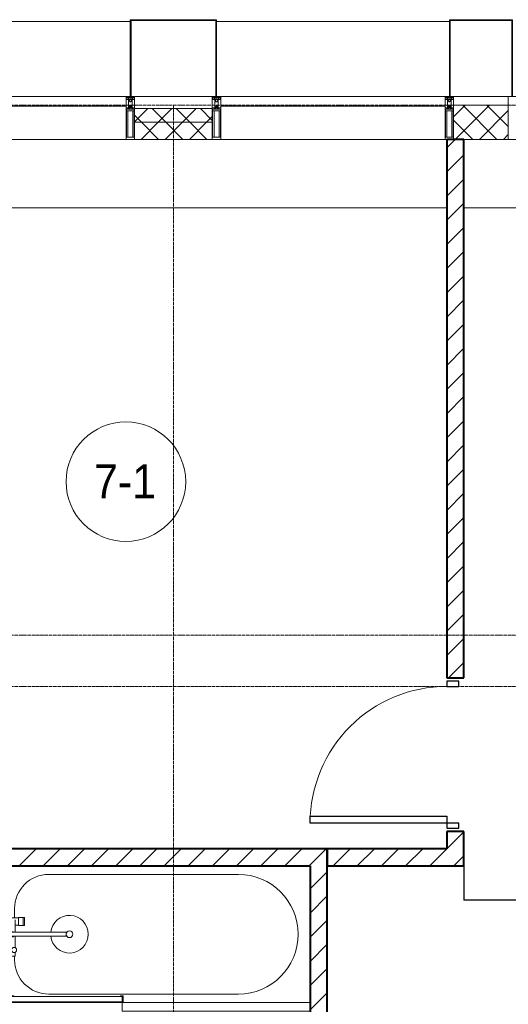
# Model space of a CAD drawing. Header units: millimetres. Extents: x 5617 to 101514, y 7718 to 215953.
# Tile 54 of 61: x 50998 to 53858, y 27840 to 33600. Entities that reach past the tile are written whole.
import ezdxf

# ---------------------------------------------------------------- set-up
doc = ezdxf.new("R2010")
doc.units = ezdxf.units.MM
doc.linetypes.add('ADSK_Линия сетки', pattern=[25, 20, -2.5, 0, -2.5])
doc.linetypes.add('Линия сетки', pattern=[25, 20, -2.5, 0, -2.5])
for name, color, linetype, lineweight in [('Двери', 7, 'Continuous', 18), ('Импосты витража', 7, 'Continuous', 18), ('Колонны', 7, 'Continuous', 18), ('Марки помещений', 7, 'Continuous', 20), ('Мебель', 7, 'Continuous', 18), ('Оси', 7, 'Continuous', 9), ('Панели витража', 7, 'Continuous', 18), ('Перекрытия', 7, 'Continuous', 18), ('Сантехнические приборы', 7, 'Continuous', 18), ('Стены', 7, 'Continuous', 18), ('Стены разрез', 7, 'Continuous', 40), ('Стены штриховка', 7, 'Continuous', 40), ('Элементы узлов', 7, 'Continuous', 18)]:
    doc.layers.add(name, color=color, linetype=linetype, lineweight=lineweight)
doc.styles.add('Arial_3', font='arial.ttf', dxfattribs={"width": 0.9, "height": 200})
pattern_1 = [(45, (0, 0), (-70.71068, 70.71068), [])]
pattern_2 = [(45, (0, 0), (-70.71068, 70.71068), []), (135, (0, 0), (-70.71068, -70.71068), [])]

# ---------------------------------------------------------------- blocks, each defined once
blk = doc.blocks.new('MR_Ванна - Санузел с ванной_1800x800-2638737-МКСС_К4_L20_68_100_')
at = {"layer": 'Сантехнические приборы', "color": 253, "true_color": 0xaaaaaa}
for p, q in [((630, 750), (-480, 750)), ((210, 800.1), (195, 800.1)), ((195, 800.1), (195, 760)), ((195, 760), (210, 760)), ((200, 765), (200, 795.1)), ((200, 795.1), (210, 795.1)), ((200, 795.1), (200, 765)), ((895, 795.1), (200, 795.1)), ((210, 765), (200, 765)), ((200, 765), (895, 765)), ((210, 795.1), (210, 800.1)), ((210, 800), (885, 800)), ((210, 760), (210, 765)), ((895, 765), (835, 765)), ((835, 765), (835, 760)), ((835, 760), (900, 760)), ((900, 800), (885, 800)), ((885, 800), (885, 795.1)), ((885, 795.1), (895, 795.1)), ((895, 795.1), (895, 765)), ((895, 765), (895, 795.1)), ((900, 760), (900, 800)), ((900, 760), (900, 509.8)), ((826.3, 529.1), (858, 529.1)), ((826.3, 505.7), (826.3, 529.1)), ((830, 529.1), (830, 550)), ((858, 529.1), (858, 411.3)), ((826.3, 411.3), (826.3, 478.7)), ((858, 493.3), (866, 493.3)), ((858, 466.4), (858, 493.3)), ((866, 466.4), (858, 466.4)), ((866, 496), (880, 496)), ((866, 464), (866, 496)), ((866, 493.3), (866, 466.4)), ((880, 464), (866, 464)), ((880, 509.8), (900, 509.8)), ((880, 450), (880, 509.8)), ((880, 496), (880, 464)), ((900, 509.8), (900, 450)), ((524.9, 411.3), (880, 411.3)), ((900, 450), (880, 450)), ((880, 411.3), (880, 388.7)), ((900, 450), (900, 360)), ((880, 388.7), (524.9, 388.7)), ((770.9, 301.9), (770.9, 348.9)), ((770.9, 348.9), (780, 348.9)), ((780, 301.9), (780, 348.9)), ((780, 348.9), (807.5, 348.9)), ((780, 348.9), (780, 301.9)), ((807.5, 348.9), (807.5, 301.9)), ((807.5, 303.8), (807.5, 346.6)), ((807.5, 346.6), (826.3, 346.6)), ((826.3, 316.7), (826.3, 388.7)), ((858, 388.7), (858, 316.7)), ((866, 314), (866, 346)), ((866, 346), (880, 346)), ((880, 300.2), (880, 360)), ((880, 360), (900, 360)), ((880, 346), (880, 314)), ((900, 360), (900, 300.2)), ((780, 301.9), (770.9, 301.9)), ((807.5, 301.9), (780, 301.9)), ((858, 303.8), (807.5, 303.8)), ((830, 250), (830, 303.8)), ((858, 316.7), (858, 343.6)), ((858, 343.6), (866, 343.6)), ((858, 316.7), (858, 303.8)), ((866, 316.7), (858, 316.7)), ((866, 343.6), (866, 316.7)), ((880, 314), (866, 314)), ((900, 300.2), (880, 300.2)), ((900, 300.2), (900, 0)), ((-480, 50), (630, 50))]:
    blk.add_line(p, q, dxfattribs=at)
for centre, radius, start, end in [((-480, 400), 350, 90, 270), ((630, 550), 200, 360, 90), ((508.5, 400), 110, 5.91598, 354.08402), ((832.8, 492.2), 15, 90, 270), ((832.8, 492.2), 15, 244.04828, 115.95172), ((832.8, 492.2), 15, 270, 90), ((508.5, 400), 20, 90, 270), ((508.5, 400), 20, 270, 90), ((508.5, 400), 20, 325.4667, 34.5333), ((843.9, 400), 15.5, 47.00933, 132.99067), ((843.9, 400), 15.5, 227.00933, 312.99067), ((630, 250), 200, 270, 360)]:
    blk.add_arc(centre, radius, start, end, dxfattribs=at)
blk = doc.blocks.new('MR_Зона обслуживания - MR_Зона обслуживания-2638739-МКСС_К4_L20_68_100_')
at = {"layer": 'Мебель', "lineweight": 9}
for p, q in [((550, 50), (-550, 50)), ((-550, 0), (545.1, 0)), ((550, 0.1), (550, 50))]:
    blk.add_line(p, q, dxfattribs=at)
blk = doc.blocks.new('A_DOR_Door - Вн_3_Одинарная_900x2100-3250834-МКСС_К4_L20_68_100_')
at = {"layer": 'Двери', "color": 253, "lineweight": 30, "true_color": 0xaaaaaa}
for p, q in [((-400, 50), (-400, 850)), ((-400, 850), (-360, 850)), ((-400, 50), (-400, 850)), ((-360, 850), (-360, 50)), ((-430, 50), (-430, -20)), ((-400, 50), (-430, 50)), ((-360, 50), (-400, 50)), ((-400, -20), (-400, 50)), ((430, 50), (400, 50)), ((400, 50), (400, -20)), ((430, -20), (430, 50)), ((-430, -20), (-400, -20)), ((400, -20), (430, -20))]:
    blk.add_line(p, q, dxfattribs=at)
at = {"layer": 'Двери', "color": 254, "lineweight": 9, "true_color": 0xd4d4d4}
blk.add_arc((-400, 50), 800, 360, 90, dxfattribs=at)
blk = doc.blocks.new('135_SLK_K4_AR_rvt-1-МКСС_К4_L20_68_100_')
at = {"layer": 'Стены разрез', "lineweight": 9, "true_color": 0xaaaaaa}
h = blk.add_hatch(dxfattribs=at)
h.set_pattern_fill('FP_3', color=253, style=0, pattern_type=2)
h.set_pattern_definition(pattern_1)
h.paths.add_polyline_path([(131250, 28650), (131250, 28850), (131150, 28850), (131150, 28650)])
h.paths.add_polyline_path([(131250, 29750), (131250, 32900), (131150, 32900), (131150, 29750)])
h = blk.add_hatch(dxfattribs=at)
h.set_pattern_fill('FP_3', color=253, style=0, pattern_type=2)
h.set_pattern_definition(pattern_1)
h.paths.add_polyline_path([(130350, 28650), (130350, 28750), (128500, 28750), (128500, 28650), (130077.6, 28650)])
h = blk.add_hatch(dxfattribs=at)
h.set_pattern_fill('FP_3', color=253, style=0, pattern_type=2)
h.set_pattern_definition(pattern_1)
h.paths.add_polyline_path([(130350, 26350), (130450, 26350), (130450, 26950), (130350, 26950), (130350, 26544.4)])
h.paths.add_polyline_path([(130450, 27750), (130450, 28750), (130350, 28750), (130350, 27750)])
h = blk.add_hatch(dxfattribs=at)
h.set_pattern_fill('FP_3', color=253, style=0, pattern_type=2)
h.set_pattern_definition(pattern_1)
h.paths.add_polyline_path([(130450, 28650), (131150, 28650), (131150, 28750), (130450, 28750)])
at = {"layer": 'Перекрытия', "color": 253, "true_color": 0xaaaaaa}
for p, q in [((131150, 32500), (128000, 32500)), ((136150, 32500), (131250, 32500))]:
    blk.add_line(p, q, dxfattribs=at)
at = {"layer": 'Стены', "color": 253, "true_color": 0xaaaaaa}
for p, q in [((131250.8, 28700), (131250, 28700)), ((131250.8, 28700), (131250.8, 28450.4)), ((131250, 28450.4), (131250, 28650)), ((131250, 28450.4), (131250, 28449.6)), ((132400, 28449.6), (131250, 28449.6)), ((131250.8, 28450.4), (132400, 28450.4))]:
    blk.add_line(p, q, dxfattribs=at)
at = {"layer": 'Стены разрез', "color": 253, "true_color": 0xaaaaaa}
for p, q in [((131250, 32900), (131150, 32900)), ((131150, 32900), (131150, 29750)), ((131250, 29750), (131250, 32900)), ((131150, 29750), (131250, 29750)), ((131250, 28850), (131150, 28850)), ((131150, 28850), (131150, 28750)), ((131250, 28650), (131250, 28850)), ((130350, 28750), (128500, 28750)), ((130450, 28750), (130350, 28750)), ((130450, 27750), (130450, 28750)), ((131150, 28750), (130450, 28750)), ((130450, 28750), (130450, 28650)), ((128500, 28650), (130350, 28650)), ((130350, 28650), (130350, 27750)), ((130450, 28650), (131150, 28650)), ((131150, 28650), (131250, 28650))]:
    blk.add_line(p, q, dxfattribs=at)
at = {"layer": 'Двери', "color": 253, "lineweight": 18, "true_color": 0xaaaaaa, "rotation": 90}
blk.add_blockref('A_DOR_Door - Вн_3_Одинарная_900x2100-3250834-МКСС_К4_L20_68_100_', (131200, 29300), dxfattribs=at)
at = {"layer": 'Мебель', "color": 253, "lineweight": 18, "true_color": 0xaaaaaa, "rotation": 180}
blk.add_blockref('MR_Зона обслуживания - MR_Зона обслуживания-2638739-МКСС_К4_L20_68_100_', (129800, 27850), dxfattribs=at)
at = {"layer": 'Сантехнические приборы', "color": 253, "lineweight": 18, "true_color": 0xaaaaaa, "rotation": 180}
blk.add_blockref('MR_Ванна - Санузел с ванной_1800x800-2638737-МКСС_К4_L20_68_100_', (129450, 28650), dxfattribs=at)
blk = doc.blocks.new('System Panel - A_PAN_Glass-7513417-МКСС_К4_L20_68_100_')
at = {"layer": 'Панели витража', "color": 253, "lineweight": 5, "true_color": 0xaaaaaa}
for p, q in [((656.25, 0), (-656.25, 0)), ((-656.25, 0), (-656.25, -55)), ((656.25, -55), (656.25, 0)), ((-656.25, -55), (656.25, -55))]:
    blk.add_line(p, q, dxfattribs=at)
blk = doc.blocks.new('Rectangular Mullion - R_StandardFrame_50Wx250H-5816490-МКСС_К4_L20_68_100_')
at = {"layer": 'Импосты витража', "color": 253, "lineweight": 5, "true_color": 0xaaaaaa}
blk.add_line((134740, 32900), (133427.5, 32900), dxfattribs=at)
blk = doc.blocks.new('Rectangular Mullion - 50Wx250H-2623690-МКСС_К4_L20_68_100_')
at = {"layer": 'Элементы узлов', "color": 253, "lineweight": 5, "true_color": 0xaaaaaa}
for p, q in [((-25, 65.2), (-25, 250)), ((-25, 250), (0, 250)), ((-23, 237.3), (0, 237.3)), ((-23, 237.3), (-23, 73.6)), ((-14.9, 84), (-14.9, 237.3)), ((25, 250), (0, 250)), ((23, 237.3), (0, 237.3)), ((14.9, 84), (14.9, 237.3)), ((23, 237.3), (23, 73.6)), ((25, 65.2), (25, 250)), ((-14, 65.2), (-25, 65.2)), ((0, 84), (-23, 84)), ((-0.5, 73.6), (-23, 73.6)), ((-14, 71.3), (-14, 65.2)), ((-10, 71.3), (-14, 71.3)), ((-10, 53), (-10, 71.3)), ((-7, 65.2), (-5.9, 67.3)), ((-7, 65.2), (-7, 54.7)), ((-4.1, 67.3), (-5.9, 67.3)), ((-4.1, 67.3), (-2.9, 65.1)), ((-2.9, 65.1), (-2.9, 54.6)), ((0, 84), (23, 84)), ((0.5, 73.6), (23, 73.6)), ((4.1, 67.3), (2.9, 65.1)), ((2.9, 65.1), (2.9, 54.6)), ((4.1, 67.3), (5.9, 67.3)), ((7, 65.2), (5.9, 67.3)), ((7, 65.2), (7, 54.7)), ((10, 71.3), (14, 71.3)), ((10, 53), (10, 71.3)), ((14, 71.3), (14, 65.2)), ((14, 65.2), (25, 65.2)), ((-23.8, 14.6), (-25, 14.2)), ((-25, 0), (-25, 14.2)), ((-22.3, 17), (-23.8, 17)), ((-23.8, 17), (-23.8, 14.6)), ((-22.5, 10.6), (-23.8, 14.6)), ((-22.5, 10.6), (-23.7, 9.9)), ((-23.7, 1.3), (-23.7, 9.9)), ((-23.7, 1.3), (-11.8, 1.3)), ((-23.2, 10.2), (-22.5, 8)), ((-22.5, 8), (-22.5, 4.5)), ((-21.3, 4.5), (-22.5, 4.5)), ((-22.3, 17), (-22.3, 16)), ((-22.3, 16), (-21.3, 16)), ((-19, 17.6), (-21.3, 16)), ((-21.3, 4.5), (-21.3, 6.5)), ((-21.3, 6.5), (-14.2, 6.5)), ((-18.4, 16.6), (-19, 17.6)), ((-7.4, 16.6), (-18.4, 16.6)), ((-14.2, 6.5), (-14.2, 4.5)), ((-13.2, 4.5), (-14.2, 4.5)), ((-13.2, 4.5), (-12.2, 7.2)), ((-12.7, 7.6), (-11.3, 11.4)), ((-12.7, 7.6), (-11.8, 6.9)), ((-12.2, 9), (-12.2, 14.8)), ((-12.2, 14.8), (0, 14.8)), ((-11.8, 1.3), (-11.8, 6.9)), ((-10.5, 11.2), (-11.3, 11.4)), ((-10.5, 1.5), (-10.5, 11.2)), ((-4.8, 1.5), (-10.5, 1.5)), ((-8.7, 53), (-10, 53)), ((-10, 53), (-10, 17)), ((-10, 17), (-7.5, 17)), ((-8.7, 53), (-7, 54.7)), ((-8.5, 23), (-1.5, 30)), ((-8.5, 18.5), (-8.5, 23)), ((-7.5, 18.5), (-8.5, 18.5)), ((-7.5, 17), (-7.5, 18.5)), ((-7.4, 18), (-7.4, 16.6)), ((-2.6, 18), (-7.4, 18)), ((0, 8), (-4.8, 8)), ((-4.8, 1.5), (-4.8, 8)), ((-1.3, 53), (-2.9, 54.6)), ((-2.6, 18), (-2.6, 16.8)), ((-2.6, 16.8), (0, 16.8)), ((-1.5, 30), (0, 30)), ((0, 53), (-1.3, 53)), ((0, 53), (1.3, 53)), ((1.5, 30), (0, 30)), ((2.6, 16.8), (0, 16.8)), ((0, 14.8), (0, 16.8)), ((0, 14.8), (0, 16.8)), ((12.2, 14.8), (0, 14.8)), ((0, 0), (0, 8)), ((0, 8), (4.8, 8)), ((0, 0), (0, 8)), ((1.3, 53), (2.9, 54.6)), ((8.5, 23), (1.5, 30)), ((2.6, 18), (2.6, 16.8)), ((2.6, 18), (7.4, 18)), ((4.8, 1.5), (4.8, 8)), ((4.8, 1.5), (10.5, 1.5)), ((8.7, 53), (7, 54.7)), ((7.4, 18), (7.4, 16.6)), ((7.4, 16.6), (18.4, 16.6)), ((7.5, 18.5), (8.5, 18.5)), ((7.5, 17), (7.5, 18.5)), ((10, 17), (7.5, 17)), ((8.5, 18.5), (8.5, 23)), ((8.7, 53), (10, 53)), ((10, 53), (10, 17)), ((10.5, 11.2), (11.3, 11.4)), ((10.5, 1.5), (10.5, 11.2)), ((12.7, 7.6), (11.3, 11.4)), ((12.7, 7.6), (11.8, 6.9)), ((11.8, 1.3), (11.8, 6.9)), ((23.7, 1.3), (11.8, 1.3)), ((12.2, 9), (12.2, 14.8)), ((13.2, 4.5), (12.2, 7.2)), ((13.2, 4.5), (14.2, 4.5)), ((21.3, 6.5), (14.2, 6.5)), ((14.2, 6.5), (14.2, 4.5)), ((18.4, 16.6), (19, 17.6)), ((19, 17.6), (21.3, 16)), ((22.3, 16), (21.3, 16)), ((21.3, 4.5), (21.3, 6.5)), ((21.3, 4.5), (22.5, 4.5)), ((22.3, 17), (22.3, 16)), ((22.3, 17), (23.8, 17)), ((22.5, 10.6), (23.8, 14.6)), ((22.5, 10.6), (23.7, 9.9)), ((23.2, 10.2), (22.5, 8)), ((22.5, 8), (22.5, 4.5)), ((23.7, 1.3), (23.7, 9.9)), ((23.8, 17), (23.8, 14.6)), ((23.8, 14.6), (25, 14.2)), ((25, 0), (25, 14.2)), ((-25, 0), (0, 0)), ((25, 0), (0, 0))]:
    blk.add_line(p, q, dxfattribs=at)
for centre, start, end in [((-0.5, 73.1), 360, 90), ((0.5, 73.1), 90, 180)]:
    blk.add_arc(centre, 0.5, start, end, dxfattribs=at)
blk = doc.blocks.new('Rectangular Mullion - R_StandardFrame_50Wx250H-V54-МКСС_К4_L20_68_100_')
at = {"layer": 'Импосты витража', "color": 253, "lineweight": 5, "true_color": 0xaaaaaa}
for p, q in [((-25, 0), (-25, 250)), ((-25, 250), (25, 250)), ((25, 250), (25, 0)), ((0, 0), (-25, 0)), ((25, 0), (5, 0))]:
    blk.add_line(p, q, dxfattribs=at)
blk = doc.blocks.new('Rectangular Mullion - R_StandardFrame_50Wx250H-7511672-МКСС_К4_L20_68_100_')
at = {"layer": 'Импосты витража', "color": 253, "lineweight": 5, "true_color": 0xaaaaaa}
for p, q in [((-25, 0), (-25, 250)), ((-25, 250), (25, 250)), ((25, 250), (25, 0)), ((-5, 0), (-25, 0)), ((25, 0), (0, 0))]:
    blk.add_line(p, q, dxfattribs=at)
blk = doc.blocks.new('Rectangular Mullion - R_StandardFrame_50Wx250H-V57-МКСС_К4_L20_68_100_')
at = {"layer": 'Импосты витража', "color": 253, "lineweight": 5, "true_color": 0xaaaaaa}
for p, q in [((-25, 0), (-25, 250)), ((-25, 250), (25, 250)), ((25, 250), (25, 135.1)), ((25, 128.4), (25, 113.4)), ((25, 110.1), (25, 0)), ((-5, 0), (-25, 0)), ((25, 0), (0, 0))]:
    blk.add_line(p, q, dxfattribs=at)
blk = doc.blocks.new('Rectangular Mullion - R_StandardFrame_50Wx250H-V58-МКСС_К4_L20_68_100_')
at = {"layer": 'Импосты витража', "color": 253, "lineweight": 5, "true_color": 0xaaaaaa}
blk.add_line((129272.5, 32900), (128000, 32900), dxfattribs=at)
blk = doc.blocks.new('A_SLK_PAN_Type1 - Прямой тип панели-6538338-МКСС_К4_L20_68_100_')
at = {"layer": 'Колонны', "lineweight": 5}
for p, q in [((-247.5, 0), (-252.5, 0)), ((-252.5, 0), (-252.5, -450)), ((-247.5, -445), (-247.5, 0)), ((227.5, 0), (-227.5, 0)), ((247.5, 0), (247.5, -445)), ((252.5, 0), (247.5, 0)), ((252.5, -450), (252.5, 0)), ((-252.5, -450), (252.5, -450)), ((247.5, -445), (-247.5, -445))]:
    blk.add_line(p, q, dxfattribs=at)
blk = doc.blocks.new('A_SLK_PAN_Type1 - Прямой тип панели-6538339-МКСС_К4_L20_68_100_')
at = {"layer": 'Колонны', "lineweight": 5}
for p, q in [((-180, 0), (-185, 0)), ((-185, 0), (-185, -450)), ((-180, -445), (-180, 0)), ((160, 0), (-160, 0)), ((180, 0), (180, -445)), ((185, 0), (180, 0)), ((185, -450), (185, 0)), ((-185, -450), (185, -450)), ((180, -445), (-180, -445))]:
    blk.add_line(p, q, dxfattribs=at)
blk = doc.blocks.new('A_OGR_PAN_Отлив - A_OGR_PAN_Отлив-6265599-МКСС_К4_L20_68_100_')
at = {"layer": 'Колонны', "color": 253, "lineweight": 5, "true_color": 0xaaaaaa}
blk.add_line((681.25, 440), (-681.25, 440), dxfattribs=at)
blk = doc.blocks.new('135_SLK_K4_AR_FCD_rvt-1-МКСС_К4_L20_68_100_')
at = {"layer": 'Стены разрез', "lineweight": 5, "true_color": 0xaaaaaa}
h = blk.add_hatch(dxfattribs=at)
h.set_pattern_fill('FP_4', color=253, style=0, pattern_type=2)
h.set_pattern_definition(pattern_2)
h.paths.add_polyline_path([(129777.5, 33000), (129777.5, 33080), (129322.5, 33080), (129322.5, 33000)])
h = blk.add_hatch(dxfattribs=at)
h.set_pattern_fill('FP_4', color=253, style=0, pattern_type=2)
h.set_pattern_definition(pattern_2)
h.paths.add_polyline_path([(131510, 32900), (131510, 33100), (131190, 33100), (131190, 32900), (131351.5, 32900)])
h = blk.add_hatch(dxfattribs=at)
h.set_pattern_fill('FP_4', color=253, style=0, pattern_type=2)
h.set_pattern_definition(pattern_2)
h.paths.add_polyline_path([(129777.5, 32900), (129777.5, 33000), (129322.5, 33000), (129322.5, 32900)])
at = {"layer": 'Стены разрез', "color": 253, "lineweight": 9, "true_color": 0xaaaaaa}
for p, q in [((129777.5, 33080), (129322.5, 33080)), ((129322.5, 33080), (129322.5, 32900)), ((129777.5, 32900), (129777.5, 33080)), ((131510, 33100), (131190, 33100)), ((131190, 33100), (131190, 32900)), ((131510, 32900), (131510, 33100)), ((129322.5, 32900), (129777.5, 32900)), ((131190, 32900), (131510, 32900))]:
    blk.add_line(p, q, dxfattribs=at)
at = {"layer": 'Стены штриховка', "color": 253, "lineweight": 9, "true_color": 0xaaaaaa}
blk.add_line((129777.5, 33000), (129322.5, 33000), dxfattribs=at)
at = {"layer": 'Импосты витража', "color": 253, "lineweight": 5, "true_color": 0xaaaaaa, "extrusion": (0, 0, -1), "rotation": 180}
for name, p in [('Rectangular Mullion - 50Wx250H-2623690-МКСС_К4_L20_68_100_', (-129297.5, 33150)), ('Rectangular Mullion - R_StandardFrame_50Wx250H-V54-МКСС_К4_L20_68_100_', (-129297.5, 33150)), ('Rectangular Mullion - 50Wx250H-2623690-МКСС_К4_L20_68_100_', (-129802.5, 33150)), ('Rectangular Mullion - R_StandardFrame_50Wx250H-7511672-МКСС_К4_L20_68_100_', (-129802.5, 33150)), ('Rectangular Mullion - 50Wx250H-2623690-МКСС_К4_L20_68_100_', (-131165, 33150)), ('Rectangular Mullion - R_StandardFrame_50Wx250H-V54-МКСС_К4_L20_68_100_', (-131165, 33150)), ('Rectangular Mullion - R_StandardFrame_50Wx250H-V57-МКСС_К4_L20_68_100_', (-131535, 33150))]:
    blk.add_blockref(name, p, dxfattribs=at)
at = {"layer": 'Импосты витража', "color": 253, "lineweight": 5, "true_color": 0xaaaaaa}
for name, p in [('Rectangular Mullion - R_StandardFrame_50Wx250H-V58-МКСС_К4_L20_68_100_', (0, 0)), ('Rectangular Mullion - R_StandardFrame_50Wx250H-5816490-МКСС_К4_L20_68_100_', (-3600, 0))]:
    blk.add_blockref(name, p, dxfattribs=at)
at = {"layer": 'Колонны', "color": 253, "lineweight": 5, "true_color": 0xaaaaaa}
for p in [(128616.3, 33150), (130483.8, 33150)]:
    blk.add_blockref('A_OGR_PAN_Отлив - A_OGR_PAN_Отлив-6265599-МКСС_К4_L20_68_100_', p, dxfattribs=at)
at = {"layer": 'Колонны', "color": 253, "lineweight": 5, "true_color": 0xaaaaaa, "rotation": 180}
for name, p in [('A_SLK_PAN_Type1 - Прямой тип панели-6538338-МКСС_К4_L20_68_100_', (129550, 33150)), ('A_SLK_PAN_Type1 - Прямой тип панели-6538339-МКСС_К4_L20_68_100_', (131350, 33150))]:
    blk.add_blockref(name, p, dxfattribs=at)
at = {"layer": 'Панели витража', "color": 253, "lineweight": 5, "true_color": 0xaaaaaa}
for p in [(128616.3, 33150), (130483.8, 33150)]:
    blk.add_blockref('System Panel - A_PAN_Glass-7513417-МКСС_К4_L20_68_100_', p, dxfattribs=at)
blk = doc.blocks.new('050_Марка_Помещение - Номер-620969-МКСС_К4_L20_68_100_')
at = {"layer": 'Марки помещений'}
blk.add_circle((0, 0), 3.5, dxfattribs=at)

msp = doc.modelspace()

# ---------------------------------------------------------------- linework, layer by layer
at = {"layer": 'Оси', "linetype": 'ADSK_Линия сетки'}
for p, q in [((59245.9, 33100), (24389.5, 33100)), ((59245.9, 30000), (25659.5, 30000)), ((59245.9, 29700), (24389.5, 29700))]:
    msp.add_line(p, q, dxfattribs=at)
at = {"layer": 'Оси', "linetype": 'Линия сетки'}
msp.add_line((51898.2, 12025.7), (51898.2, 33100), dxfattribs=at)

# ---------------------------------------------------------------- block references
at = {"lineweight": 5}
for name in ['135_SLK_K4_AR_FCD_rvt-1-МКСС_К4_L20_68_100_', '135_SLK_K4_AR_rvt-1-МКСС_К4_L20_68_100_']:
    msp.add_blockref(name, (-77651.8, 0), dxfattribs=at)
at = {"layer": 'Марки помещений', "xscale": 99.99999999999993, "yscale": 99.99999999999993, "zscale": 99.99999999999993}
msp.add_blockref('050_Марка_Помещение - Номер-620969-МКСС_К4_L20_68_100_', (51619.8, 30897.6), dxfattribs=at)

# ---------------------------------------------------------------- texts
at = {"layer": 'Марки помещений', "lineweight": 9, "insert": (51433.2, 30999.3), "char_height": 200, "width": 447.342, "attachment_point": 1, "style": 'Arial_3'}
msp.add_mtext('7-1', dxfattribs=at)

doc.saveas('drawing.dxf')
